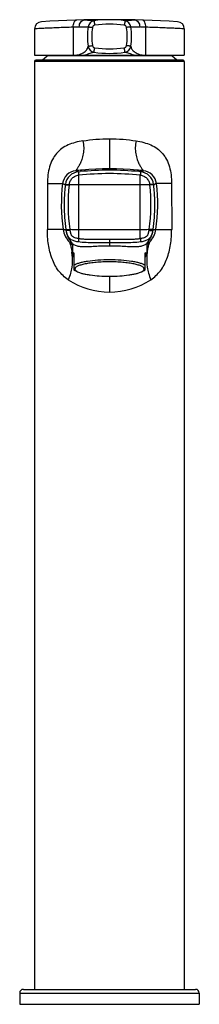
# Model space of a CAD drawing. Header units: millimetres. Extents: x -115 to 392, y -213 to 385.
# Tile 3 of 4: x -9 to 39, y 122 to 385. Entities that reach past the tile are written whole.
import ezdxf

# ---------------------------------------------------------------- set-up
doc = ezdxf.new("R2010")
doc.units = ezdxf.units.MM
doc.header["$LTSCALE"] = 23.1
doc.layers.get('0').update_dxf_attribs({"linetype": 'CONTINUOUS'})

msp = doc.modelspace()

# ---------------------------------------------------------------- linework, layer by layer
at = {"color": 7, "linetype": 'CONTINUOUS'}
for p, q in [((15.16, 385.49), (14.48, 385.49)), ((-4.87, 383.04), (-4.87, 375.99)), ((35.13, 383.04), (35.13, 375.99)), ((-4.87, 375.99), (35.13, 375.99)), ((-4.87, 374.34), (-4.87, 126.14)), ((34.83, 374.64), (-4.57, 374.64)), ((-2.9, 374.64), (-1.55, 375.81)), ((-1.55, 375.99), (-1.55, 375.81)), ((31.82, 375.81), (-1.55, 375.81)), ((31.82, 375.99), (31.82, 375.81)), ((33.17, 374.64), (31.82, 375.81)), ((35.13, 374.34), (35.13, 126.14)), ((3.81, 327.91), (3.82, 327.89)), ((3.82, 327.89), (3.83, 327.86)), ((3.83, 327.86), (3.84, 327.83)), ((3.84, 327.83), (3.85, 327.8)), ((3.86, 327.79), (3.86, 327.77)), ((3.86, 327.77), (3.88, 327.74)), ((3.88, 327.74), (3.89, 327.71)), ((3.89, 327.71), (3.9, 327.68)), ((3.9, 327.68), (3.91, 327.65)), ((3.91, 327.65), (3.92, 327.62)), ((3.92, 327.62), (3.93, 327.6)), ((3.94, 327.59), (3.95, 327.56)), ((3.95, 327.56), (3.96, 327.53)), ((3.96, 327.53), (3.97, 327.51)), ((3.97, 327.51), (3.98, 327.48)), ((3.98, 327.48), (4, 327.45)), ((4, 327.45), (4.01, 327.43)), ((4.01, 327.43), (4.02, 327.4)), ((4.02, 327.4), (4.03, 327.37)), ((4.03, 327.37), (4.05, 327.34)), ((4.05, 327.34), (4.06, 327.32)), ((4.06, 327.32), (4.07, 327.29)), ((4.07, 327.29), (4.09, 327.26)), ((4.09, 327.26), (4.1, 327.23)), ((4.1, 327.23), (4.11, 327.2)), ((4.11, 327.2), (4.13, 327.17)), ((4.13, 327.17), (4.14, 327.14)), ((4.14, 327.14), (4.16, 327.11)), ((4.16, 327.11), (4.17, 327.08)), ((4.17, 327.08), (4.19, 327.05)), ((4.19, 327.05), (4.21, 327.02)), ((4.21, 327.02), (4.23, 326.99)), ((4.23, 326.99), (4.24, 326.96)), ((4.25, 326.95), (4.26, 326.93)), ((4.26, 326.92), (4.27, 326.9)), ((4.28, 326.9), (4.29, 326.88)), ((4.29, 326.87), (4.3, 326.85)), ((4.31, 326.84), (4.32, 326.82)), ((4.32, 326.81), (4.34, 326.79)), ((4.34, 326.79), (4.35, 326.76)), ((4.35, 326.76), (4.36, 326.76)), ((4.36, 326.75), (4.38, 326.73)), ((4.38, 326.72), (4.39, 326.7)), ((4.39, 326.7), (4.41, 326.67)), ((4.41, 326.67), (4.43, 326.63)), ((4.43, 326.63), (4.45, 326.6)), ((4.45, 326.6), (4.47, 326.57)), ((4.47, 326.57), (4.49, 326.55)), ((25.77, 326.54), (25.79, 326.56)), ((25.79, 326.56), (25.8, 326.59)), ((25.8, 326.59), (25.82, 326.61)), ((25.82, 326.61), (25.83, 326.64)), ((25.83, 326.64), (25.86, 326.67)), ((25.86, 326.67), (25.88, 326.71)), ((25.88, 326.71), (25.9, 326.74)), ((25.9, 326.74), (25.92, 326.77)), ((25.92, 326.77), (25.94, 326.81)), ((25.94, 326.81), (25.96, 326.84)), ((25.96, 326.84), (25.97, 326.87)), ((25.97, 326.87), (25.99, 326.91)), ((25.99, 326.91), (26.01, 326.94)), ((26.01, 326.94), (26.03, 326.97)), ((26.03, 326.97), (26.05, 327)), ((26.05, 327.01), (26.06, 327.03)), ((26.07, 327.04), (26.08, 327.07)), ((26.08, 327.07), (26.1, 327.1)), ((26.1, 327.1), (26.11, 327.13)), ((26.12, 327.13), (26.13, 327.16)), ((26.13, 327.17), (26.14, 327.19)), ((26.15, 327.2), (26.16, 327.22)), ((26.16, 327.23), (26.17, 327.25)), ((26.18, 327.25), (26.19, 327.28)), ((26.19, 327.28), (26.2, 327.31)), ((26.2, 327.31), (26.21, 327.33)), ((26.22, 327.34), (26.23, 327.36)), ((26.23, 327.37), (26.24, 327.39)), ((26.24, 327.4), (26.25, 327.42)), ((26.26, 327.43), (26.27, 327.45)), ((26.27, 327.46), (26.28, 327.48)), ((26.28, 327.48), (26.29, 327.5)), ((26.29, 327.51), (26.3, 327.53)), ((26.31, 327.54), (26.32, 327.56)), ((26.32, 327.57), (26.33, 327.59)), ((26.33, 327.59), (26.34, 327.62)), ((26.34, 327.62), (26.35, 327.64)), ((26.35, 327.65), (26.36, 327.67)), ((26.37, 327.68), (26.37, 327.7)), ((26.38, 327.71), (26.39, 327.74)), ((26.39, 327.74), (26.4, 327.76)), ((26.4, 327.76), (26.41, 327.79)), ((26.41, 327.79), (26.42, 327.82)), ((26.42, 327.82), (26.44, 327.86)), ((26.44, 327.87), (26.45, 327.9)), ((4.49, 326.55), (4.51, 326.52)), ((4.51, 326.52), (4.53, 326.49)), ((4.53, 326.49), (4.55, 326.46)), ((4.55, 326.46), (4.57, 326.43)), ((4.57, 326.43), (4.59, 326.39)), ((4.59, 326.39), (4.61, 326.36)), ((4.61, 326.36), (4.64, 326.33)), ((4.64, 326.33), (4.66, 326.29)), ((4.66, 326.29), (4.68, 326.26)), ((4.68, 326.26), (4.71, 326.23)), ((4.71, 326.23), (4.73, 326.19)), ((4.73, 326.19), (4.76, 326.16)), ((4.76, 326.16), (4.79, 326.12)), ((4.79, 326.12), (4.81, 326.09)), ((4.81, 326.09), (4.84, 326.05)), ((4.84, 326.05), (4.87, 326.02)), ((4.87, 326.02), (4.9, 325.98)), ((4.9, 325.98), (4.9, 325.97)), ((5.2, 325.66), (5.2, 322.76)), ((25.07, 325.66), (25.07, 322.76)), ((25.36, 325.97), (25.38, 325.99)), ((25.38, 325.99), (25.4, 326.02)), ((25.4, 326.02), (25.43, 326.05)), ((25.43, 326.05), (25.45, 326.08)), ((25.45, 326.08), (25.47, 326.11)), ((25.47, 326.11), (25.49, 326.14)), ((25.49, 326.14), (25.51, 326.17)), ((25.51, 326.17), (25.53, 326.19)), ((25.53, 326.19), (25.55, 326.21)), ((25.55, 326.21), (25.57, 326.24)), ((25.57, 326.24), (25.59, 326.27)), ((25.59, 326.27), (25.61, 326.29)), ((25.61, 326.29), (25.62, 326.32)), ((25.62, 326.32), (25.64, 326.35)), ((25.64, 326.35), (25.66, 326.38)), ((25.66, 326.38), (25.68, 326.4)), ((25.68, 326.4), (25.7, 326.43)), ((25.7, 326.43), (25.72, 326.46)), ((25.72, 326.46), (25.73, 326.48)), ((25.73, 326.48), (25.75, 326.51)), ((25.75, 326.51), (25.77, 326.54)), ((5.63, 323.12), (5.63, 318.58)), ((24.63, 318.58), (24.63, 323.12)), ((5.63, 318.58), (5.89, 318.42)), ((6.53, 318.09), (5.89, 318.42)), ((23.73, 318.09), (24.37, 318.42)), ((24.37, 318.42), (24.63, 318.58)), ((-8.87, 125.14), (-8.87, 122.14)), ((-7.87, 126.14), (38.13, 126.14)), ((39.13, 125.14), (39.13, 122.14)), ((-8.87, 122.14), (39.13, 122.14))]:
    msp.add_line(p, q, dxfattribs=at)
at = {"color": 9, "linetype": 'CONTINUOUS'}
for p, q in [((5.45, 383.46), (5.45, 375.99)), ((24.81, 375.99), (24.81, 383.46)), ((35.13, 374.34), (-4.87, 374.34)), ((15.13, 353.64), (15.13, 345.58)), ((6.86, 344.83), (6.89, 344.83)), ((6.88, 343.9), (6.91, 343.9)), ((6.89, 344.83), (7.28, 344.87)), ((6.91, 326.99), (6.91, 343.9)), ((23.35, 326.99), (23.35, 343.9)), ((23.35, 343.9), (23.38, 343.9)), ((23.37, 344.83), (23.4, 344.83)), ((-1.47, 341.68), (-1.48, 329.41)), ((3.3, 341.37), (3.32, 341.36)), ((3.31, 341.3), (3.32, 341.36)), ((4.37, 341.29), (4.38, 341.36)), ((25.89, 341.36), (25.9, 341.29)), ((26.94, 341.36), (27.13, 341.44)), ((26.94, 341.36), (26.95, 341.3)), ((31.73, 341.68), (31.75, 329.41)), ((2.73, 329.4), (-1.48, 329.41)), ((2.7, 329.4), (2.65, 329.4)), ((2.72, 329.4), (2.7, 329.4)), ((2.72, 329.4), (2.72, 329.4)), ((2.72, 329.4), (2.72, 329.4)), ((2.73, 329.4), (2.72, 329.4)), ((3.46, 329.35), (3.45, 329.4)), ((4.51, 329.37), (4.51, 329.43)), ((25.76, 329.43), (25.75, 329.37)), ((26.81, 329.4), (26.81, 329.35)), ((27.54, 329.4), (31.75, 329.41)), ((27.54, 329.4), (27.54, 329.4)), ((27.54, 329.4), (27.54, 329.4)), ((27.55, 329.4), (27.56, 329.4)), ((27.56, 329.4), (27.59, 329.4)), ((27.6, 329.4), (28.06, 329.4)), ((15.13, 326.75), (15.13, 325.04)), ((4.46, 326), (4.43, 326.02)), ((4.67, 325.78), (4.69, 325.76)), ((4.67, 325.78), (4.69, 325.76)), ((25.57, 325.76), (25.59, 325.78)), ((25.57, 325.76), (25.59, 325.78)), ((15.13, 316.87), (15.13, 312.64)), ((-8.87, 125.14), (39.13, 125.14))]:
    msp.add_line(p, q, dxfattribs=at)
for points in [[(2.73, 329.4), (2.73, 329.4), (2.73, 329.4), (2.73, 329.4), (2.73, 329.4), (2.73, 329.4)], [(27.54, 329.4), (27.54, 329.4), (27.54, 329.4), (27.54, 329.4), (27.54, 329.4), (27.54, 329.4)]]:
    msp.add_lwpolyline(points, dxfattribs=at)
at = {"color": 7, "linetype": 'CONTINUOUS'}
for centre, radius, start, end in [((-2.97, 383.04), 1.9, 93.481, 180), ((15.13, 85.49), 300, 86.519, 93.481), ((11.29, 383.3), 1.9, 98.4551, 171.9789), ((15.13, 357.49), 28, 81.5449, 98.4551), ((18.97, 383.3), 1.9, 8.0211, 81.5449), ((33.23, 383.04), 1.9, 0, 86.519), ((27.73, 380.99), 18.5, 171.9789, 188.0211), ((2.53, 380.99), 18.5, 351.9789, 8.0211), ((11.29, 378.67), 1.9, 188.0211, 261.5449), ((15.13, 404.49), 28, 261.5449, 278.4551), ((18.97, 378.67), 1.9, 278.4551, 351.9789), ((-4.57, 374.34), 0.3, 90, 180), ((34.83, 374.34), 0.3, 0, 90), ((15.13, 258.94), 86.28, 84.7785, 95.2215), ((7.24, 340.9), 3.95, 95.5093, 172.0146), ((23.02, 340.9), 3.95, 7.9858, 84.4907), ((49.51, 335.88), 46.52, 178.0854, 180.0721), ((-19.25, 335.88), 46.52, 359.9292, 1.9162), ((9.4, 330.19), 6, 189.9071, 190.4559), ((12.94, 330.83), 9.59, 191.0309, 191.9078), ((20.86, 330.19), 6, 349.5441, 350.0929), ((-7.87, 125.14), 1, 90, 180), ((38.13, 125.14), 1, 0, 90)]:
    msp.add_arc(centre, radius, start, end, dxfattribs=at)
at = {"color": 9, "linetype": 'CONTINUOUS'}
for centre, radius, start, end in [((27.81, 380.99), 17.4, 171.9789, 188.0212), ((11.27, 383.32), 0.704, 98.4574, 171.9766), ((15.13, 357.31), 27, 81.5506, 98.4494), ((18.99, 383.32), 0.704, 8.0236, 81.5424), ((2.47, 380.99), 17.39, 351.9671, 8.0228), ((11.27, 378.66), 0.704, 188.022, 261.5443), ((15.13, 404.67), 27, 261.5506, 278.4495), ((18.99, 378.66), 0.703, 278.4389, 352.0384), ((6.51, 341.17), 3.95, 96.0359, 173.0863), ((15.13, 259.57), 86.01, 94.8857, 96.0351), ((-25.75, 253.64), 96.85, 70.3209, 70.8068), ((15.13, 259.54), 86.04, 85.1154, 94.8846), ((15.13, 259.57), 86.01, 83.9649, 85.1143), ((56.01, 253.64), 96.85, 109.1932, 109.6791), ((23.76, 341.17), 3.95, 6.9137, 83.9641), ((15.13, 263.16), 81.16, 84.185, 95.815), ((15.13, 259.12), 86.11, 84.5084, 84.7676), ((48.62, 336.07), 46.37, 173.0865, 188.2647), ((-28.32, 260.52), 86.81, 68.6352, 69.1444), ((49.52, 335.88), 46.52, 173.3116, 178.0854), ((7.25, 340.9), 3.95, 172.0146, 173.2212), ((49.12, 335.89), 45.08, 173.1206, 188.236), ((8.92, 120.2), 221.14, 90.5208, 91.1797), ((15.13, -562.74), 904.1, 89.4789, 90.5211), ((21.37, 121.7), 219.63, 88.818, 89.4815), ((-18.86, 335.89), 45.08, 351.764, 6.8794), ((23.02, 340.9), 3.95, 6.7787, 7.9858), ((-19.3, 335.87), 46.56, 6.5419, 6.6882), ((-19.27, 335.88), 46.54, 1.9173, 6.541), ((58.53, 260.67), 86.66, 110.8553, 111.2476), ((-18.35, 336.07), 46.37, 351.7353, 6.9135), ((49.5, 335.88), 46.5, 180.0719, 188.0084), ((-19.24, 335.88), 46.5, 351.9918, 359.9292), ((8.67, 330.26), 6, 188.264, 225.0383), ((9.4, 330.19), 6, 188.0751, 189.9071), ((8.92, 533.29), 203.91, 268.7594, 269.4345), ((9.89, 330.1), 5.42, 187.7085, 189.9875), ((15.13, 1162.18), 832.83, 269.43431, 270.56569), ((21.36, 532.01), 202.63, 270.5634, 271.2428), ((20.38, 330.1), 5.42, 350.0125, 352.2915), ((21.6, 330.26), 6, 314.9617, 351.736), ((20.86, 330.19), 6, 350.0929, 351.9249), ((26.96, 332.52), 3.18, 267.1743, 271.0925), ((14.41, 331.11), 11.09, 190.4419, 191.036), ((9.35, 329.95), 5.91, 188.2331, 194.3609), ((9.28, 329.93), 5.84, 194.3571, 205.9795), ((9.26, 329.92), 5.82, 206.0152, 206.811), ((21.01, 329.92), 5.82, 333.1878, 333.9478), ((20.99, 329.93), 5.84, 333.9834, 345.6193), ((20.92, 329.95), 5.91, 345.6154, 351.7669), ((15.85, 331.11), 11.09, 348.9643, 349.5581), ((15.13, 336.74), 15.15, 225.0376, 226.3337), ((7.75, 332.37), 7.17, 242.6383, 244.2396), ((-4.01, 322.85), 9.03, 16.6869, 16.8496), ((7.81, 332.49), 7.3, 244.251, 248.2816), ((15.14, 336.74), 15.15, 226.4453, 228.7278), ((15.13, 336.74), 15.15, 310.9812, 313.5547), ((22.49, 332.42), 7.22, 291.6975, 297.6208), ((15.13, 336.74), 15.15, 313.6663, 314.9624), ((34.27, 322.85), 9.03, 163.1507, 163.3134), ((-9.83, 321.49), 15.01, 2.7785, 6.8773), ((40.09, 321.49), 15.01, 173.1224, 177.2212), ((15.13, 332.64), 20, 236.6061, 270.0008), ((15.13, 332.65), 20.01, 270.0071, 303.3864)]:
    msp.add_arc(centre, radius, start, end, dxfattribs=at)
at = {"color": 7, "linetype": 'CONTINUOUS'}
for major_axis, start_param, end_param in [((9.89, -5.78), 2.935602, 3.529625), ((9.89, 5.78), 5.895153, 6.489176)]:
    msp.add_ellipse((15.13, 317.15), major_axis=major_axis, ratio=0.156367, start_param=start_param, end_param=end_param, dxfattribs=at)
at = {"color": 9, "linetype": 'CONTINUOUS'}
for points, knots in [([(5.45, 383.46), (5.44, 383.7), (5.47, 384.16), (5.62, 384.69), (5.8, 385.02), (5.95, 385.21), (6.13, 385.33), (6.25, 385.36), (6.31, 385.36)], [0, 0, 0, 0, 0.321238, 0.605508, 0.725847, 0.829838, 0.919364, 1, 1, 1, 1]), ([(7.05, 383.54), (7.05, 383.78), (7.12, 384.25), (7.4, 384.86), (7.85, 385.29), (8.23, 385.41), (8.41, 385.41)], [0, 0, 0, 0, 0.28375, 0.548482, 0.785106, 1, 1, 1, 1]), ([(8.41, 385.41), (8.79, 385.42), (9.44, 385.4), (10.19, 385.33), (10.62, 385.27), (10.81, 385.23), (10.91, 385.21), (10.97, 385.2), (10.99, 385.19), (11.02, 385.18), (11.02, 385.18)], [0, 0, 0, 0, 0.433288, 0.746919, 0.856448, 0.935215, 0.963163, 0.983416, 0.995799, 1, 1, 1, 1]), ([(11.02, 385.18), (11.01, 385.18), (11.02, 385.17), (11.01, 385.16), (11.02, 385.13), (11.02, 385.09), (11.03, 385.04), (11.04, 384.96), (11.05, 384.83), (11.08, 384.66), (11.1, 384.46), (11.13, 384.24), (11.16, 384.09), (11.17, 384.02)], [0, 0, 0, 0, 0.005087, 0.019509, 0.043289, 0.076224, 0.118014, 0.16827, 0.292217, 0.443419, 0.616203, 0.804081, 1, 1, 1, 1]), ([(19.25, 385.18), (19.25, 385.18), (19.25, 385.17), (19.25, 385.16), (19.25, 385.13), (19.24, 385.09), (19.24, 385.04), (19.23, 384.96), (19.21, 384.83), (19.19, 384.66), (19.16, 384.46), (19.13, 384.24), (19.11, 384.09), (19.1, 384.02)], [0, 0, 0, 0, 0.005087, 0.019509, 0.043288, 0.076224, 0.118014, 0.16827, 0.292217, 0.443419, 0.616203, 0.804081, 1, 1, 1, 1]), ([(19.25, 385.18), (19.25, 385.18), (19.28, 385.19), (19.29, 385.2), (19.35, 385.21), (19.42, 385.22), (19.51, 385.24), (19.67, 385.27), (19.93, 385.31), (20.3, 385.35), (20.95, 385.4), (21.48, 385.42), (21.85, 385.41)], [0, 0, 0, 0, 0.00419, 0.016571, 0.036824, 0.064771, 0.100343, 0.143542, 0.253069, 0.394, 0.566729, 1, 1, 1, 1]), ([(21.85, 385.41), (22.04, 385.41), (22.42, 385.29), (22.86, 384.86), (23.15, 384.25), (23.21, 383.78), (23.21, 383.54)], [0, 0, 0, 0, 0.214896, 0.45152, 0.716251, 1, 1, 1, 1]), ([(24.81, 383.46), (24.82, 383.7), (24.79, 384.16), (24.64, 384.69), (24.46, 385.02), (24.31, 385.21), (24.14, 385.33), (24.01, 385.36), (23.95, 385.36)], [0, 0, 0, 0, 0.321237, 0.605508, 0.725847, 0.829838, 0.919364, 1, 1, 1, 1]), ([(5.45, 383.46), (4.03, 383.42), (2.01, 383.36), (-0.5, 383.25), (-1.99, 383.19), (-3.18, 383.13), (-4.05, 383.08), (-4.57, 383.05), (-4.81, 383.04), (-4.87, 383.04)], [0, 0, 0, 0, 0.41314, 0.585578, 0.731095, 0.847101, 0.931512, 0.982791, 1, 1, 1, 1]), ([(7.05, 383.54), (6.93, 383.53), (6.4, 383.5), (5.86, 383.48), (5.45, 383.46)], [0, 0, 0, 0, 0.225659, 1, 1, 1, 1]), ([(7.05, 383.54), (7.23, 383.55), (7.57, 383.57), (8.03, 383.57), (8.43, 383.57), (8.72, 383.57), (8.92, 383.57), (9.05, 383.57), (9.15, 383.57), (9.24, 383.57), (9.31, 383.57), (9.36, 383.57), (9.39, 383.57), (9.4, 383.57), (9.41, 383.57), (9.41, 383.57), (9.41, 383.57)], [0, 0, 0, 0, 0.227768, 0.42557, 0.594343, 0.734729, 0.794324, 0.846785, 0.891984, 0.929735, 0.959778, 0.981785, 0.989652, 0.995353, 0.998825, 1, 1, 1, 1]), ([(9.41, 383.57), (9.41, 383.57), (9.42, 383.57), (9.44, 383.57), (9.47, 383.56), (9.5, 383.56), (9.55, 383.55), (9.64, 383.54), (9.76, 383.53), (9.94, 383.5), (10.13, 383.48), (10.35, 383.45), (10.5, 383.43), (10.57, 383.42)], [0, 0, 0, 0, 0.004862, 0.019193, 0.042901, 0.075771, 0.117498, 0.167693, 0.291543, 0.442709, 0.615561, 0.80366, 1, 1, 1, 1]), ([(20.85, 383.57), (20.85, 383.57), (20.84, 383.57), (20.83, 383.57), (20.8, 383.56), (20.76, 383.56), (20.71, 383.55), (20.63, 383.54), (20.5, 383.53), (20.33, 383.5), (20.13, 383.48), (19.91, 383.45), (19.77, 383.43), (19.69, 383.42)], [0, 0, 0, 0, 0.004862, 0.019193, 0.042901, 0.075771, 0.117498, 0.167693, 0.291543, 0.442709, 0.615561, 0.80366, 1, 1, 1, 1]), ([(20.85, 383.57), (20.87, 383.57), (20.92, 383.57), (21.05, 383.57), (21.24, 383.57), (21.51, 383.57), (21.84, 383.57), (22.24, 383.57), (22.7, 383.56), (23.04, 383.55), (23.21, 383.54)], [0, 0, 0, 0, 0.019916, 0.073038, 0.156543, 0.268712, 0.408817, 0.576928, 0.773683, 1, 1, 1, 1]), ([(24.81, 383.46), (24.67, 383.47), (24.13, 383.49), (23.6, 383.52), (23.21, 383.54)], [0, 0, 0, 0, 0.273921, 1, 1, 1, 1]), ([(35.13, 383.04), (35.07, 383.04), (34.84, 383.05), (34.31, 383.08), (33.45, 383.13), (32.26, 383.19), (30.77, 383.25), (28.25, 383.36), (26.24, 383.42), (24.81, 383.46)], [0, 0, 0, 0, 0.017202, 0.068466, 0.152861, 0.268865, 0.414396, 0.586836, 1, 1, 1, 1]), ([(5.87, 375.99), (6.01, 375.99), (6.3, 376.02), (6.85, 376.11), (7.64, 376.37), (8.41, 376.81), (8.97, 377.34), (9.3, 377.79), (9.44, 378.19), (9.41, 378.42)], [0, 0, 0, 0, 0.09624, 0.187202, 0.354357, 0.634525, 0.749651, 0.84829, 1, 1, 1, 1]), ([(8.44, 375.99), (8.73, 376.08), (9.24, 376.26), (9.94, 376.53), (10.51, 376.73), (10.86, 376.8), (11.01, 376.79)], [0, 0, 0, 0, 0.330066, 0.608237, 0.830611, 1, 1, 1, 1]), ([(9.41, 378.41), (9.41, 378.4), (9.42, 378.41), (9.44, 378.41), (9.47, 378.41), (9.5, 378.42), (9.55, 378.42), (9.64, 378.43), (9.76, 378.45), (9.94, 378.47), (10.13, 378.5), (10.35, 378.53), (10.5, 378.55), (10.57, 378.56)], [0, 0, 0, 0, 0.004862, 0.019193, 0.042901, 0.075771, 0.117498, 0.167693, 0.291543, 0.442709, 0.615561, 0.80366, 1, 1, 1, 1]), ([(11.02, 376.79), (11.01, 376.79), (11.02, 376.8), (11.01, 376.82), (11.02, 376.85), (11.02, 376.89), (11.03, 376.93), (11.04, 377.02), (11.05, 377.15), (11.08, 377.32), (11.1, 377.52), (11.13, 377.74), (11.16, 377.89), (11.17, 377.96)], [0, 0, 0, 0, 0.005087, 0.019509, 0.043289, 0.076224, 0.118014, 0.16827, 0.292217, 0.443419, 0.616203, 0.804081, 1, 1, 1, 1]), ([(19.25, 376.79), (19.25, 376.79), (19.25, 376.8), (19.25, 376.82), (19.25, 376.85), (19.24, 376.89), (19.24, 376.93), (19.23, 377.02), (19.21, 377.15), (19.19, 377.32), (19.16, 377.52), (19.13, 377.74), (19.11, 377.89), (19.1, 377.96)], [0, 0, 0, 0, 0.005086, 0.019509, 0.043288, 0.076224, 0.118014, 0.168269, 0.292216, 0.443419, 0.616202, 0.804081, 1, 1, 1, 1]), ([(19.25, 376.79), (19.4, 376.8), (19.76, 376.73), (20.32, 376.53), (21.02, 376.26), (21.54, 376.08), (21.82, 375.99)], [0, 0, 0, 0, 0.169406, 0.391785, 0.669949, 1, 1, 1, 1]), ([(20.85, 378.41), (20.85, 378.4), (20.84, 378.41), (20.83, 378.41), (20.8, 378.41), (20.76, 378.42), (20.71, 378.42), (20.63, 378.43), (20.5, 378.45), (20.33, 378.47), (20.13, 378.5), (19.91, 378.53), (19.77, 378.55), (19.69, 378.56)], [0, 0, 0, 0, 0.004863, 0.019197, 0.042909, 0.075784, 0.117518, 0.16772, 0.291585, 0.442761, 0.615613, 0.803697, 1, 1, 1, 1]), ([(20.85, 378.42), (20.82, 378.19), (20.96, 377.78), (21.3, 377.34), (21.86, 376.81), (22.63, 376.36), (23.42, 376.11), (23.97, 376.02), (24.26, 375.99), (24.4, 375.99)], [0, 0, 0, 0, 0.151672, 0.250308, 0.365431, 0.645599, 0.812768, 0.903743, 1, 1, 1, 1]), ([(8.04, 353.08), (7.34, 352.97), (5.99, 352.7), (4.07, 352.04), (2.35, 351.09), (0.9, 349.77), (-0.2, 348.08), (-0.94, 346.11), (-1.38, 343.95), (-1.47, 342.44), (-1.47, 341.68)], [0, 0, 0, 0, 0.127626, 0.249394, 0.366344, 0.481901, 0.601133, 0.727635, 0.861535, 1, 1, 1, 1]), ([(8.04, 353.08), (8.16, 352.5), (8.29, 351.34), (8.18, 349.91), (7.97, 348.85), (7.76, 348.15), (7.53, 347.52), (7.28, 346.97), (7.04, 346.5), (6.81, 346.11), (6.6, 345.79), (6.44, 345.56), (6.33, 345.42), (6.27, 345.33), (6.21, 345.26), (6.17, 345.2), (6.14, 345.16), (6.11, 345.13), (6.1, 345.11), (6.09, 345.1), (6.09, 345.1)], [0, 0, 0, 0, 0.211024, 0.411082, 0.503934, 0.590389, 0.669544, 0.740722, 0.803451, 0.857435, 0.902544, 0.938794, 0.953641, 0.966341, 0.976932, 0.985458, 0.991969, 0.99652, 0.99917, 1, 1, 1, 1]), ([(8.04, 353.08), (9.19, 353.27), (11.55, 353.55), (13.93, 353.64), (15.13, 353.64)], [0, 0, 0, 0, 0.491798, 1, 1, 1, 1]), ([(15.13, 353.64), (16.34, 353.64), (18.71, 353.55), (21.07, 353.27), (22.23, 353.08)], [0, 0, 0, 0, 0.508202, 1, 1, 1, 1]), ([(22.23, 353.08), (22.11, 352.5), (21.98, 351.34), (22.08, 349.91), (22.3, 348.85), (22.5, 348.15), (22.74, 347.52), (22.98, 346.97), (23.23, 346.5), (23.46, 346.11), (23.67, 345.79), (23.82, 345.56), (23.93, 345.42), (23.99, 345.33), (24.05, 345.26), (24.1, 345.2), (24.13, 345.16), (24.16, 345.13), (24.16, 345.11), (24.18, 345.1), (24.17, 345.1)], [0, 0, 0, 0, 0.211024, 0.411082, 0.503934, 0.590389, 0.669544, 0.740722, 0.803451, 0.857435, 0.902544, 0.938794, 0.953641, 0.966341, 0.976932, 0.985458, 0.991969, 0.99652, 0.99917, 1, 1, 1, 1]), ([(22.23, 353.08), (22.92, 352.97), (24.27, 352.7), (26.19, 352.04), (27.91, 351.09), (29.36, 349.77), (30.46, 348.08), (31.21, 346.11), (31.64, 343.95), (31.73, 342.44), (31.73, 341.68)], [0, 0, 0, 0, 0.127626, 0.249394, 0.366344, 0.481901, 0.601133, 0.727635, 0.861535, 1, 1, 1, 1]), ([(4.38, 341.36), (4.41, 341.67), (4.59, 342.3), (5.14, 343.11), (5.93, 343.69), (6.56, 343.87), (6.88, 343.9)], [0, 0, 0, 0, 0.249577, 0.499429, 0.749719, 1, 1, 1, 1]), ([(6.86, 344.83), (6.86, 344.83), (6.85, 344.8), (6.85, 344.75), (6.84, 344.67), (6.84, 344.56), (6.85, 344.42), (6.86, 344.2), (6.87, 344.02), (6.88, 343.9)], [0, 0, 0, 0, 0.022325, 0.076949, 0.164528, 0.283196, 0.430067, 0.601464, 1, 1, 1, 1]), ([(6.89, 344.83), (6.89, 344.83), (6.88, 344.81), (6.88, 344.79), (6.87, 344.74), (6.87, 344.65), (6.87, 344.5), (6.88, 344.37), (6.88, 344.29)], [0, 0, 0, 0, 0.023522, 0.07592, 0.159409, 0.273408, 0.586938, 1, 1, 1, 1]), ([(6.88, 344.29), (6.88, 344.26), (6.89, 344.13), (6.9, 344), (6.91, 343.9)], [0, 0, 0, 0, 0.233499, 1, 1, 1, 1]), ([(23.38, 344.29), (23.38, 344.26), (23.37, 344.13), (23.36, 344), (23.35, 343.9)], [0, 0, 0, 0, 0.233499, 1, 1, 1, 1]), ([(23.37, 344.83), (23.38, 344.83), (23.38, 344.81), (23.39, 344.79), (23.39, 344.74), (23.39, 344.65), (23.39, 344.5), (23.39, 344.37), (23.38, 344.29)], [0, 0, 0, 0, 0.023522, 0.07592, 0.159409, 0.273408, 0.586938, 1, 1, 1, 1]), ([(23.4, 344.83), (23.41, 344.83), (23.41, 344.8), (23.42, 344.75), (23.42, 344.67), (23.42, 344.56), (23.42, 344.42), (23.41, 344.2), (23.39, 344.02), (23.38, 343.9)], [0, 0, 0, 0, 0.022325, 0.076949, 0.164527, 0.283196, 0.430067, 0.601464, 1, 1, 1, 1]), ([(23.38, 343.9), (23.7, 343.87), (24.33, 343.69), (25.12, 343.11), (25.68, 342.3), (25.85, 341.67), (25.89, 341.36)], [0, 0, 0, 0, 0.250281, 0.500571, 0.750423, 1, 1, 1, 1]), ([(-1.47, 341.68), (-1.09, 341.68), (-0.42, 341.68), (0.48, 341.67), (1.18, 341.67), (1.7, 341.66), (2.05, 341.66), (2.26, 341.66), (2.37, 341.66), (2.46, 341.65), (2.52, 341.65), (2.56, 341.65), (2.58, 341.65), (2.58, 341.65)], [0, 0, 0, 0, 0.27973, 0.498627, 0.667257, 0.794387, 0.886795, 0.921625, 0.949568, 0.971051, 0.98643, 0.996001, 1, 1, 1, 1]), ([(3.31, 341.3), (3.32, 341.3), (3.33, 341.31), (3.38, 341.32), (3.49, 341.33), (3.66, 341.33), (3.79, 341.33), (3.87, 341.32)], [0, 0, 0, 0, 0.029726, 0.084815, 0.282946, 0.593327, 1, 1, 1, 1]), ([(3.32, 341.36), (3.32, 341.37), (3.34, 341.38), (3.39, 341.39), (3.49, 341.4), (3.66, 341.41), (3.8, 341.4), (3.87, 341.4)], [0, 0, 0, 0, 0.030789, 0.086291, 0.284323, 0.594053, 1, 1, 1, 1]), ([(3.87, 341.4), (3.91, 341.39), (4.08, 341.38), (4.25, 341.37), (4.38, 341.36)], [0, 0, 0, 0, 0.231372, 1, 1, 1, 1]), ([(3.87, 341.32), (3.91, 341.32), (4.08, 341.31), (4.24, 341.3), (4.37, 341.29)], [0, 0, 0, 0, 0.231873, 1, 1, 1, 1]), ([(26.39, 341.4), (26.35, 341.39), (26.19, 341.38), (26.02, 341.37), (25.89, 341.36)], [0, 0, 0, 0, 0.231372, 1, 1, 1, 1]), ([(26.39, 341.32), (26.35, 341.32), (26.19, 341.31), (26.02, 341.3), (25.9, 341.29)], [0, 0, 0, 0, 0.231873, 1, 1, 1, 1]), ([(26.94, 341.36), (26.94, 341.37), (26.93, 341.38), (26.88, 341.39), (26.77, 341.4), (26.6, 341.41), (26.47, 341.4), (26.39, 341.4)], [0, 0, 0, 0, 0.030789, 0.086291, 0.284322, 0.594053, 1, 1, 1, 1]), ([(26.95, 341.3), (26.95, 341.3), (26.93, 341.31), (26.88, 341.32), (26.78, 341.33), (26.6, 341.33), (26.47, 341.33), (26.39, 341.32)], [0, 0, 0, 0, 0.029726, 0.084815, 0.282946, 0.593327, 1, 1, 1, 1]), ([(31.73, 341.68), (31.35, 341.68), (30.68, 341.68), (29.78, 341.67), (29.08, 341.67), (28.56, 341.66), (28.22, 341.66), (28.01, 341.66), (27.89, 341.66), (27.81, 341.65), (27.74, 341.65), (27.7, 341.65), (27.69, 341.65), (27.68, 341.65)], [0, 0, 0, 0, 0.27973, 0.498627, 0.667257, 0.794387, 0.886795, 0.921625, 0.949568, 0.971051, 0.98643, 0.996001, 1, 1, 1, 1]), ([(4.12, 315.94), (3.63, 316.27), (2.69, 317), (1.48, 318.33), (0.5, 319.86), (-0.27, 321.57), (-0.83, 323.41), (-1.35, 326.02), (-1.48, 328.05), (-1.48, 329.41)], [0, 0, 0, 0, 0.11728, 0.234175, 0.352937, 0.475225, 0.601722, 0.732105, 1, 1, 1, 1]), ([(2.73, 329.4), (2.79, 329.39), (3.03, 329.35), (3.28, 329.34), (3.46, 329.35)], [0, 0, 0, 0, 0.256074, 1, 1, 1, 1]), ([(3.45, 329.4), (3.45, 329.39), (3.49, 329.37), (3.55, 329.37), (3.65, 329.36), (3.72, 329.36), (3.77, 329.36)], [0, 0, 0, 0, 0.091667, 0.286696, 0.591679, 1, 1, 1, 1]), ([(3.46, 329.35), (3.46, 329.34), (3.49, 329.32), (3.55, 329.32), (3.65, 329.31), (3.72, 329.31), (3.77, 329.31)], [0, 0, 0, 0, 0.093648, 0.288784, 0.592954, 1, 1, 1, 1]), ([(3.77, 329.36), (3.82, 329.37), (4.07, 329.38), (4.31, 329.4), (4.51, 329.43)], [0, 0, 0, 0, 0.209432, 1, 1, 1, 1]), ([(3.77, 329.31), (3.82, 329.31), (4.07, 329.32), (4.32, 329.35), (4.51, 329.37)], [0, 0, 0, 0, 0.208678, 1, 1, 1, 1]), ([(26.5, 329.31), (26.44, 329.31), (26.19, 329.32), (25.95, 329.35), (25.75, 329.37)], [0, 0, 0, 0, 0.208678, 1, 1, 1, 1]), ([(26.5, 329.36), (26.45, 329.37), (26.2, 329.38), (25.95, 329.4), (25.76, 329.43)], [0, 0, 0, 0, 0.209432, 1, 1, 1, 1]), ([(26.14, 315.94), (26.64, 316.27), (27.58, 317), (28.79, 318.33), (29.77, 319.86), (30.53, 321.57), (31.1, 323.41), (31.61, 326.02), (31.75, 328.05), (31.75, 329.41)], [0, 0, 0, 0, 0.11728, 0.234175, 0.352937, 0.475225, 0.601722, 0.732105, 1, 1, 1, 1]), ([(26.81, 329.4), (26.81, 329.39), (26.78, 329.37), (26.72, 329.37), (26.62, 329.36), (26.54, 329.36), (26.5, 329.36)], [0, 0, 0, 0, 0.091667, 0.286696, 0.591679, 1, 1, 1, 1]), ([(26.81, 329.35), (26.8, 329.34), (26.77, 329.32), (26.71, 329.32), (26.61, 329.31), (26.54, 329.31), (26.5, 329.31)], [0, 0, 0, 0, 0.093648, 0.288784, 0.592954, 1, 1, 1, 1]), ([(27.02, 329.35), (27.07, 329.35), (27.24, 329.35), (27.41, 329.38), (27.54, 329.4)], [0, 0, 0, 0, 0.246086, 1, 1, 1, 1]), ([(4.55, 329.16), (4.41, 329.14), (4.17, 329.1), (3.87, 329.07), (3.69, 329.07), (3.59, 329.07), (3.53, 329.08), (3.5, 329.09), (3.5, 329.1)], [0, 0, 0, 0, 0.388101, 0.70425, 0.823882, 0.913416, 0.971224, 1, 1, 1, 1]), ([(3.66, 328.38), (3.71, 328.22), (3.82, 327.89), (4.06, 327.42), (4.4, 327.01), (4.82, 326.7), (5.29, 326.47), (5.96, 326.26), (6.47, 326.17), (6.81, 326.12)], [0, 0, 0, 0, 0.125086, 0.250413, 0.375476, 0.500268, 0.625085, 0.74999, 1, 1, 1, 1]), ([(4.55, 329.16), (4.57, 329.01), (4.63, 328.72), (4.72, 328.36), (4.83, 328.08), (4.92, 327.88), (5.05, 327.7), (5.21, 327.54), (5.4, 327.42), (5.67, 327.29), (6.03, 327.17), (6.47, 327.06), (6.76, 327.01), (6.91, 326.99)], [0, 0, 0, 0, 0.124664, 0.249006, 0.311148, 0.373338, 0.435666, 0.498211, 0.56092, 0.623674, 0.749104, 0.874543, 1, 1, 1, 1]), ([(6.91, 326.99), (6.88, 326.8), (6.85, 326.55), (6.82, 326.26), (6.81, 326.16), (6.81, 326.12)], [0, 0, 0, 0, 0.644365, 0.866267, 1, 1, 1, 1]), ([(6.91, 326.99), (7.25, 326.93), (7.93, 326.86), (9.3, 326.77), (11.01, 326.75), (13.07, 326.74), (14.45, 326.75), (15.13, 326.75)], [0, 0, 0, 0, 0.124945, 0.249873, 0.499776, 0.749834, 1, 1, 1, 1]), ([(15.13, 326.75), (15.82, 326.75), (17.19, 326.74), (19.25, 326.75), (20.96, 326.77), (22.33, 326.86), (23.02, 326.93), (23.35, 326.99)], [0, 0, 0, 0, 0.250166, 0.500224, 0.750127, 0.875055, 1, 1, 1, 1]), ([(23.35, 326.99), (23.5, 327.01), (23.8, 327.06), (24.24, 327.17), (24.59, 327.29), (24.86, 327.42), (25.05, 327.54), (25.22, 327.7), (25.34, 327.88), (25.44, 328.08), (25.54, 328.36), (25.63, 328.72), (25.69, 329.01), (25.72, 329.16)], [0, 0, 0, 0, 0.125457, 0.250896, 0.376326, 0.43908, 0.501789, 0.564334, 0.626662, 0.688852, 0.750994, 0.875336, 1, 1, 1, 1]), ([(23.35, 326.99), (23.38, 326.8), (23.41, 326.55), (23.44, 326.26), (23.45, 326.16), (23.45, 326.12)], [0, 0, 0, 0, 0.644365, 0.866267, 1, 1, 1, 1]), ([(23.45, 326.12), (23.79, 326.17), (24.3, 326.26), (24.96, 326.47), (25.43, 326.69), (25.85, 327), (26.3, 327.53), (26.5, 328.02), (26.59, 328.35)], [0, 0, 0, 0, 0.250196, 0.375194, 0.500106, 0.624989, 0.750129, 1, 1, 1, 1]), ([(25.72, 329.16), (25.85, 329.14), (26.1, 329.1), (26.39, 329.07), (26.58, 329.07), (26.67, 329.07), (26.73, 329.08), (26.76, 329.09), (26.77, 329.1)], [0, 0, 0, 0, 0.388099, 0.704248, 0.823879, 0.913414, 0.971223, 1, 1, 1, 1]), ([(4.43, 326.02), (4.43, 326.01), (4.45, 325.98), (4.48, 325.91), (4.51, 325.82), (4.54, 325.75), (4.55, 325.71)], [0, 0, 0, 0, 0.113756, 0.323989, 0.622347, 1, 1, 1, 1]), ([(4.55, 325.71), (4.56, 325.69), (4.59, 325.61), (4.61, 325.53), (4.63, 325.46)], [0, 0, 0, 0, 0.228403, 1, 1, 1, 1]), ([(4.64, 325.44), (4.73, 325.13), (4.91, 324.42), (5.02, 323.7), (5.07, 323.29)], [0, 0, 0, 0, 0.43998, 1, 1, 1, 1]), ([(6.81, 326.12), (7.5, 326.02), (8.89, 325.93), (10.97, 325.9), (13.05, 325.9), (14.44, 325.9), (15.13, 325.9)], [0, 0, 0, 0, 0.249591, 0.499493, 0.749667, 1, 1, 1, 1]), ([(15.13, 325.9), (15.83, 325.9), (17.22, 325.9), (19.3, 325.9), (21.38, 325.93), (22.76, 326.02), (23.45, 326.12)], [0, 0, 0, 0, 0.250333, 0.500507, 0.750409, 1, 1, 1, 1]), ([(25.63, 325.44), (25.53, 325.13), (25.36, 324.42), (25.24, 323.7), (25.19, 323.29)], [0, 0, 0, 0, 0.439978, 1, 1, 1, 1]), ([(25.71, 325.71), (25.71, 325.69), (25.68, 325.61), (25.65, 325.53), (25.63, 325.46)], [0, 0, 0, 0, 0.228402, 1, 1, 1, 1]), ([(25.84, 326.02), (25.83, 326.01), (25.81, 325.98), (25.79, 325.91), (25.75, 325.82), (25.73, 325.75), (25.71, 325.71)], [0, 0, 0, 0, 0.113745, 0.323974, 0.622336, 1, 1, 1, 1]), ([(5.16, 322.22), (5.21, 321.25), (5.14, 319.71), (4.72, 317.61), (4.36, 316.5), (4.12, 315.94)], [0, 0, 0, 0, 0.454404, 0.716161, 1, 1, 1, 1]), ([(25.1, 322.22), (25.05, 321.25), (25.12, 319.71), (25.55, 317.61), (25.91, 316.5), (26.14, 315.94)], [0, 0, 0, 0, 0.454404, 0.716161, 1, 1, 1, 1])]:
    msp.add_open_spline(points, degree=3, knots=knots, dxfattribs=at)
at = {"color": 7, "linetype": 'CONTINUOUS'}
for points in [[(3.55, 328.85), (3.58, 328.69), (3.62, 328.54), (3.66, 328.38)], [(26.59, 328.35), (26.65, 328.56), (26.7, 328.78), (26.74, 328.99)], [(5.88, 318.8), (5.88, 318.75), (5.89, 318.7), (5.91, 318.66)]]:
    msp.add_open_spline(points, degree=3, dxfattribs=at)
for points, knots in [([(4.88, 326), (4.88, 325.99), (4.89, 325.99), (4.9, 325.98), (4.9, 325.97)], [0, 0, 0, 0, 0.499734, 1, 1, 1, 1]), ([(4.9, 325.97), (5.14, 325.68), (5.7, 325.22), (6.78, 324.87), (8.04, 324.77), (9.55, 324.81), (11.29, 324.92), (13.17, 325.01), (14.47, 325.04), (15.13, 325.04)], [0, 0, 0, 0, 0.107241, 0.199457, 0.31836, 0.463979, 0.630913, 0.811978, 1, 1, 1, 1]), ([(15.13, 325.04), (15.79, 325.04), (17.09, 325.01), (18.98, 324.92), (20.71, 324.81), (22.23, 324.77), (23.49, 324.87), (24.56, 325.22), (25.13, 325.68), (25.36, 325.97)], [0, 0, 0, 0, 0.188022, 0.369087, 0.536021, 0.68164, 0.800543, 0.892759, 1, 1, 1, 1]), ([(25.36, 325.97), (25.37, 325.98), (25.37, 325.99), (25.38, 326), (25.38, 326)], [0, 0, 0, 0, 0.733968, 1, 1, 1, 1]), ([(15.13, 321.25), (14.09, 321.25), (12.12, 321.19), (9.75, 320.95), (8.08, 320.65), (7.08, 320.41), (6.27, 320.14), (5.81, 319.91), (5.63, 319.79)], [0, 0, 0, 0, 0.321146, 0.611476, 0.736432, 0.84404, 0.932262, 1, 1, 1, 1]), ([(15.13, 320.72), (14.53, 320.72), (13.35, 320.7), (11.63, 320.59), (10.05, 320.42), (8.67, 320.19), (7.66, 319.95), (6.99, 319.72), (6.6, 319.55), (6.29, 319.38), (6.07, 319.19), (5.92, 319), (5.88, 318.86), (5.88, 318.8)], [0, 0, 0, 0, 0.185247, 0.363736, 0.528875, 0.674833, 0.796636, 0.847339, 0.890854, 0.927157, 0.956581, 0.980117, 1, 1, 1, 1]), ([(5.91, 318.66), (5.92, 318.63), (5.96, 318.52), (6.05, 318.43), (6.11, 318.37)], [0, 0, 0, 0, 0.222229, 1, 1, 1, 1]), ([(24.63, 319.79), (24.45, 319.91), (24, 320.14), (23.19, 320.41), (22.18, 320.65), (20.52, 320.95), (18.15, 321.19), (16.17, 321.25), (15.13, 321.25)], [0, 0, 0, 0, 0.067738, 0.15596, 0.263568, 0.388524, 0.678854, 1, 1, 1, 1]), ([(24.38, 318.8), (24.38, 318.86), (24.34, 319), (24.2, 319.19), (23.97, 319.38), (23.66, 319.55), (23.27, 319.72), (22.61, 319.95), (21.6, 320.19), (20.21, 320.42), (18.63, 320.59), (16.92, 320.7), (15.73, 320.72), (15.13, 320.72)], [0, 0, 0, 0, 0.019883, 0.043419, 0.072843, 0.109146, 0.152661, 0.203364, 0.325167, 0.471125, 0.636264, 0.814753, 1, 1, 1, 1]), ([(24.15, 318.37), (24.22, 318.43), (24.33, 318.56), (24.38, 318.72), (24.38, 318.8)], [0, 0, 0, 0, 0.551737, 1, 1, 1, 1]), ([(6.11, 318.37), (6.14, 318.35), (6.27, 318.24), (6.42, 318.15), (6.53, 318.09)], [0, 0, 0, 0, 0.220254, 1, 1, 1, 1]), ([(6.53, 318.09), (6.73, 317.99), (7.18, 317.8), (7.96, 317.57), (8.89, 317.37), (10.39, 317.13), (12.49, 316.93), (14.23, 316.87), (15.13, 316.87)], [0, 0, 0, 0, 0.074924, 0.168138, 0.278349, 0.403559, 0.688628, 1, 1, 1, 1]), ([(15.13, 316.87), (16.04, 316.87), (17.78, 316.93), (19.87, 317.13), (21.37, 317.37), (22.31, 317.57), (23.08, 317.8), (23.54, 317.99), (23.73, 318.09)], [0, 0, 0, 0, 0.311372, 0.596441, 0.721651, 0.831862, 0.925076, 1, 1, 1, 1]), ([(23.73, 318.09), (23.77, 318.11), (23.92, 318.19), (24.06, 318.29), (24.15, 318.37)], [0, 0, 0, 0, 0.280839, 1, 1, 1, 1])]:
    msp.add_open_spline(points, degree=3, knots=knots, dxfattribs=at)

doc.saveas('drawing.dxf')
